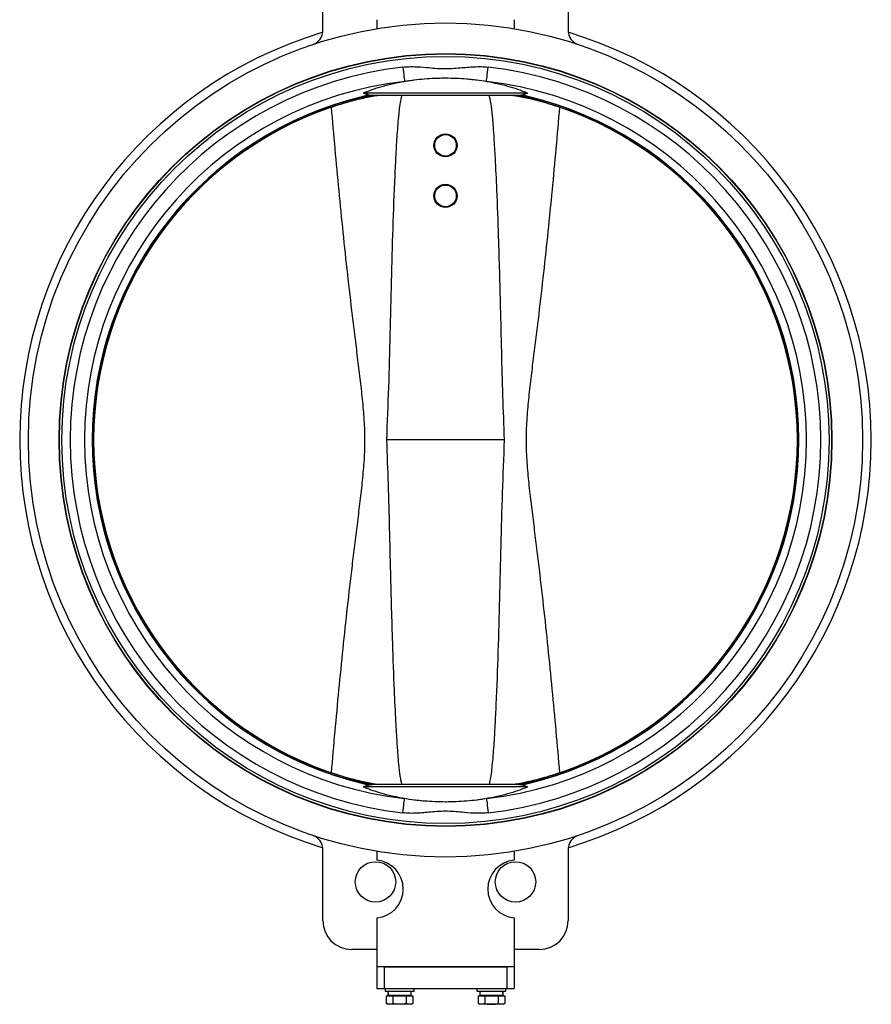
# Model space of a CAD drawing. Header units: millimetres. Extents: x 531 to 3898, y 60 to 2923.
# Tile 8 of 9: x 3308 to 3898, y 833 to 1515. Entities that reach past the tile are written whole.
import ezdxf

# ---------------------------------------------------------------- set-up
doc = ezdxf.new("R2010")
doc.units = ezdxf.units.MM

msp = doc.modelspace()

# ---------------------------------------------------------------- linework, layer by layer
at = {"color": 7, "linetype": 'Continuous', "lineweight": 25}
for p, q in [((3518.47, 1507.17), (3518.47, 1551.66)), ((3688.47, 1551.66), (3688.47, 1507.17)), ((3555.97, 1514.87), (3555.97, 1508.73)), ((3650.97, 1514.87), (3650.97, 1508.73)), ((3580.61, 1490.4), (3580.61, 1490.19)), ((3626.33, 1490.19), (3626.33, 1490.4)), ((3660.39, 1464.01), (3546.55, 1464.01)), ((3552.62, 1462.41), (3551.67, 1462.41)), ((3654.32, 1462.41), (3552.62, 1462.41)), ((3655.27, 1462.41), (3654.32, 1462.41)), ((3644.37, 1223.66), (3562.57, 1223.66)), ((3660.39, 983.31), (3546.55, 983.31)), ((3551.67, 984.91), (3552.62, 984.91)), ((3654.32, 984.91), (3552.62, 984.91)), ((3654.32, 984.91), (3655.27, 984.91)), ((3580.61, 957.14), (3580.61, 956.93)), ((3626.33, 956.93), (3626.33, 957.14)), ((3518.47, 890.66), (3518.47, 940.16)), ((3555.97, 938.6), (3555.97, 932.46)), ((3650.97, 938.6), (3650.97, 932.46)), ((3688.47, 940.16), (3688.47, 890.66)), ((3555.97, 892.62), (3555.97, 858.66)), ((3650.97, 892.62), (3650.97, 858.66)), ((3555.97, 870.66), (3538.47, 870.66)), ((3668.47, 870.66), (3650.97, 870.66)), ((3650.97, 858.66), (3555.97, 858.66)), ((3555.97, 858.66), (3555.97, 843.66)), ((3560.97, 858.66), (3560.97, 843.66)), ((3560.97, 858.66), (3645.97, 858.66)), ((3645.97, 858.66), (3645.97, 843.66)), ((3650.97, 858.66), (3650.97, 843.66)), ((3555.97, 843.66), (3560.97, 843.66)), ((3560.97, 843.66), (3645.97, 843.66)), ((3561.65, 843.66), (3561.65, 841.66)), ((3561.65, 841.66), (3581.65, 841.66)), ((3579.7, 839.06), (3579.7, 841.66)), ((3581.65, 841.66), (3581.65, 843.66)), ((3625.29, 843.66), (3625.29, 841.66)), ((3625.29, 841.66), (3635.29, 841.66)), ((3627.24, 841.66), (3627.24, 839.06)), ((3635.29, 841.66), (3645.29, 841.66)), ((3645.29, 841.66), (3645.29, 843.66)), ((3645.97, 843.66), (3650.97, 843.66)), ((3562.41, 838.46), (3562.41, 833.12)), ((3562.41, 838.46), (3567.03, 838.46)), ((3562.41, 833.12), (3563.65, 832.66)), ((3563.6, 839.06), (3563.74, 839.06)), ((3564.72, 832.66), (3563.65, 832.66)), ((3563.74, 839.06), (3579.7, 839.06)), ((3564.42, 839.06), (3563.82, 838.46)), ((3571.65, 832.66), (3564.72, 832.66)), ((3567.03, 838.46), (3567.03, 833.12)), ((3567.03, 838.46), (3576.27, 838.46)), ((3578.58, 832.66), (3571.65, 832.66)), ((3576.27, 838.46), (3576.27, 833.12)), ((3576.27, 838.46), (3580.89, 838.46)), ((3579.65, 832.66), (3578.58, 832.66)), ((3579.49, 838.46), (3578.89, 839.06)), ((3579.65, 832.66), (3580.89, 833.12)), ((3580.89, 838.46), (3580.89, 833.12)), ((3626.05, 838.46), (3626.05, 833.12)), ((3626.05, 838.46), (3630.67, 838.46)), ((3626.05, 833.12), (3627.29, 832.66)), ((3627.24, 839.06), (3643.34, 839.06)), ((3628.36, 832.66), (3627.29, 832.66)), ((3628.06, 839.06), (3627.46, 838.46)), ((3635.29, 832.66), (3628.36, 832.66)), ((3630.67, 838.46), (3630.67, 833.12)), ((3630.67, 838.46), (3639.91, 838.46)), ((3642.22, 832.66), (3635.29, 832.66)), ((3639.91, 838.46), (3639.91, 833.12)), ((3639.91, 838.46), (3644.53, 838.46)), ((3643.29, 832.66), (3642.22, 832.66)), ((3643.13, 838.46), (3642.53, 839.06)), ((3643.29, 832.66), (3644.53, 833.12)), ((3644.53, 838.46), (3644.53, 833.12))]:
    msp.add_line(p, q, dxfattribs=at)
at = {"color": 7, "linetype": 'Continuous', "lineweight": 25, "flags": 128}
for points in [[(3573.95, 1482), (3574.16, 1480.2), (3574.36, 1478.46), (3574.54, 1476.84), (3574.71, 1475.39), (3574.85, 1474.16), (3574.96, 1473.18), (3575.04, 1472.5), (3575.08, 1472.13)], [(3631.86, 1472.13), (3631.91, 1472.5), (3631.98, 1473.18), (3632.1, 1474.16), (3632.24, 1475.39), (3632.4, 1476.84), (3632.59, 1478.46), (3632.79, 1480.2), (3632.99, 1482)], [(3573.95, 965.33), (3574.16, 967.13), (3574.36, 968.87), (3574.54, 970.49), (3574.71, 971.94), (3574.85, 973.17), (3574.96, 974.15), (3575.04, 974.83), (3575.08, 975.2)], [(3631.86, 975.2), (3631.91, 974.83), (3631.98, 974.15), (3632.1, 973.17), (3632.24, 971.94), (3632.4, 970.49), (3632.59, 968.87), (3632.79, 967.13), (3632.99, 965.33)]]:
    msp.add_lwpolyline(points, dxfattribs=at)
at = {"color": 7, "linetype": 'Continuous', "lineweight": 25}
for centre, radius in [((3603.47, 1223.66), 289), ((3603.47, 1223.66), 267.71), ((3603.47, 1223.66), 267.5), ((3603.47, 1223.66), 265.75), ((3603.47, 1427.81), 8.01), ((3603.47, 1427.81), 7.5), ((3603.47, 1392.81), 8.01), ((3603.47, 1392.81), 7.5), ((3554.98, 917.48), 14), ((3651.97, 917.48), 14)]:
    msp.add_circle(centre, radius, dxfattribs=at)
for centre, radius, start, end in [((3603.47, 1223.66), 295, 106.75724, 253.24276), ((3508.47, 1507.17), 10, 288.52544, 360), ((3698.47, 1507.17), 10, 180, 251.47456), ((3603.47, 1223.66), 295, 286.75724, 73.24276), ((3603.47, 1223.66), 260.02, 96.51893, 263.48107), ((3603.47, 1223.66), 260.02, 276.51893, 83.48107), ((3603.47, 1223.66), 250.08, 96.51893, 263.48107), ((3603.47, 1223.66), 250.08, 276.51893, 83.48107), ((3603.47, 1223.66), 244.8, 103.31607, 256.68393), ((3603.47, 1223.66), 244.8, 102.48303, 103.31607), ((3551.64, 1442.63), 19.78, 89.85481, 103.31518), ((3603.47, 1223.66), 243.82, 281.70271, 78.29729), ((3655.3, 1442.63), 19.78, 76.68482, 90.14519), ((3603.47, 1223.66), 244.8, 76.68393, 77.51697), ((3603.47, 1223.66), 244.8, 283.31607, 76.68393), ((3603.47, 1223.66), 243.8, 108.8996, 251.1004), ((3603.47, 1223.66), 243.8, 288.8996, 71.1004), ((3603.47, 1223.66), 244.8, 256.68393, 257.51697), ((3551.64, 1004.7), 19.78, 256.68482, 270.14519), ((3655.3, 1004.7), 19.78, 269.85481, 283.31518), ((3603.47, 1223.66), 244.8, 282.48303, 283.31607), ((3508.47, 940.16), 10, 0, 71.47456), ((3698.47, 940.16), 10, 108.52544, 180), ((3554.19, 912.54), 20, 275.09704, 84.90296), ((3652.75, 912.54), 20, 95.09704, 264.90296), ((3538.47, 890.66), 20, 180, 270), ((3668.47, 890.66), 20, 270, 0)]:
    msp.add_arc(centre, radius, start, end, dxfattribs=at)
at = {"color": 8, "linetype": 'Continuous', "lineweight": 25}
for radius, start, end in [(244.58, 102.58559, 257.6056), (243.82, 101.70271, 258.29729), (244.58, 282.58559, 77.6056)]:
    msp.add_arc((3603.47, 1223.66), radius, start, end, dxfattribs=at)
at = {"color": 7, "linetype": 'Continuous', "lineweight": 25}
for centre, start_param, end_param in [((3571.65, 841.66), 1.570796, 1.758368), ((3571.65, 839.06), 1.477424, 1.570796), ((3635.29, 839.06), 4.712389, 4.89996), ((3635.29, 841.66), 4.619017, 4.712389)]:
    msp.add_ellipse(centre, major_axis=(0, 13.94), ratio=0.57735, start_param=start_param, end_param=end_param, dxfattribs=at)
for points, knots in [([(3573.95, 1482), (3575.3, 1482.12), (3578.01, 1482.36), (3583.48, 1482.35), (3589.52, 1481.88), (3596.15, 1481.23), (3602.02, 1480.86), (3607.93, 1481.02), (3615.04, 1481.62), (3621.78, 1482.27), (3628.19, 1482.41), (3631.39, 1482.14), (3632.99, 1482)], [0, 0, 0, 0, 0.068804, 0.137637, 0.277006, 0.376148, 0.475233, 0.575286, 0.675409, 0.837071, 0.918562, 1, 1, 1, 1]), ([(3575.08, 1472.13), (3576.17, 1472.32), (3577.28, 1472.49), (3579.54, 1472.83), (3580.7, 1472.99), (3584.16, 1473.43), (3586.5, 1473.68), (3591.25, 1474.08), (3593.65, 1474.23), (3597.31, 1474.39), (3598.53, 1474.43), (3601, 1474.48), (3602.25, 1474.49), (3605.95, 1474.49), (3608.4, 1474.44), (3613.26, 1474.24), (3615.67, 1474.08), (3619.25, 1473.78), (3620.44, 1473.67), (3622.81, 1473.41), (3623.98, 1473.28), (3627.44, 1472.84), (3629.68, 1472.5), (3631.86, 1472.13)], [0, 0, 0, 0, 0.0625, 0.0625, 0.125, 0.125, 0.25, 0.25, 0.375, 0.375, 0.4375, 0.4375, 0.5, 0.5, 0.625, 0.625, 0.75, 0.75, 0.8125, 0.8125, 0.875, 0.875, 1, 1, 1, 1]), ([(3546.55, 1464.01), (3548.18, 1464.74), (3550.01, 1465.48), (3554.05, 1466.95), (3556.27, 1467.68), (3559.9, 1468.74), (3561.17, 1469.09), (3563.76, 1469.77), (3565.09, 1470.1), (3569.19, 1471.04), (3572.06, 1471.62), (3575.08, 1472.13)], [0, 0, 0, 0, 0.25, 0.25, 0.5, 0.5, 0.625, 0.625, 0.75, 0.75, 1, 1, 1, 1]), ([(3631.86, 1472.13), (3633.36, 1471.88), (3634.83, 1471.6), (3636.99, 1471.17), (3637.71, 1471.03), (3639.12, 1470.72), (3639.82, 1470.57), (3643.26, 1469.77), (3645.84, 1469.1), (3650.63, 1467.69), (3652.85, 1466.97), (3655.4, 1466.04), (3655.9, 1465.86), (3656.87, 1465.48), (3657.34, 1465.3), (3658.72, 1464.75), (3659.58, 1464.38), (3660.39, 1464.01)], [0, 0, 0, 0, 0.125, 0.125, 0.1875, 0.1875, 0.25, 0.25, 0.5, 0.5, 0.75, 0.75, 0.8125, 0.8125, 0.875, 0.875, 1, 1, 1, 1]), ([(3524.5, 1454.32), (3526.22, 1454.9), (3529.66, 1456.05), (3534.89, 1457.62), (3540.14, 1459.05), (3545.33, 1460.33), (3550.35, 1461.39), (3554.03, 1462.09), (3555.97, 1462.36), (3556.37, 1462.41)], [0, 0, 0, 0, 0.158441, 0.316874, 0.479784, 0.642686, 0.801222, 0.959753, 1, 1, 1, 1]), ([(3550.56, 1462.68), (3549.74, 1462.87), (3549, 1463.08), (3547.68, 1463.52), (3547.09, 1463.76), (3546.55, 1464.01)], [0, 0, 0, 0, 0.5, 0.5, 1, 1, 1, 1]), ([(3547.15, 1461.9), (3547.14, 1461.89), (3547.12, 1461.89), (3547.12, 1461.89), (3547.12, 1461.89)], [0, 0, 0, 0, 0.427923, 1, 1, 1, 1]), ([(3547.33, 1461.94), (3547.38, 1461.95), (3547.81, 1462.05), (3548.63, 1462.19), (3549.95, 1462.36), (3550.88, 1462.39), (3551.43, 1462.41)], [0, 0, 0, 0, 0.032228, 0.323264, 0.602154, 1, 1, 1, 1]), ([(3550.56, 1462.68), (3550.84, 1462.64), (3551.12, 1462.61), (3551.69, 1462.54), (3551.97, 1462.5), (3552.24, 1462.47)], [0, 0, 0, 0, 0.5, 0.5, 1, 1, 1, 1]), ([(3551.69, 1462.41), (3551.69, 1462.41), (3551.69, 1462.41), (3551.69, 1462.41), (3551.69, 1462.41), (3551.68, 1462.41), (3551.68, 1462.41), (3551.68, 1462.41), (3551.68, 1462.41), (3551.68, 1462.41), (3551.68, 1462.41), (3551.68, 1462.41), (3551.67, 1462.41), (3551.67, 1462.41), (3551.67, 1462.41), (3551.67, 1462.41), (3551.67, 1462.41), (3551.67, 1462.41), (3551.67, 1462.41), (3551.67, 1462.41), (3551.67, 1462.41), (3551.67, 1462.41), (3551.67, 1462.41), (3551.67, 1462.41), (3551.67, 1462.41)], [0.00089912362, 0.00089912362, 0.00089912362, 0.00089912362, 0.00090438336, 0.00090438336, 0.00090438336, 0.00091217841, 0.00091217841, 0.00091217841, 0.00091749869, 0.00091749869, 0.00091749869, 0.00092116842, 0.00092116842, 0.00092116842, 0.00092497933, 0.00092497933, 0.00092497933, 0.00092651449, 0.00092651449, 0.00092651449, 0.0009278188, 0.0009278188, 0.0009278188, 0.00092868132, 0.00092868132, 0.00092868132, 0.00092868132]), ([(3552.24, 1462.47), (3552.21, 1462.45), (3552.16, 1462.44), (3552.07, 1462.43), (3552.03, 1462.43), (3551.89, 1462.42), (3551.79, 1462.42), (3551.69, 1462.41)], [0, 0, 0, 0, 0.25, 0.25, 0.5, 0.5, 1, 1, 1, 1]), ([(3552.24, 1462.47), (3552.32, 1462.46), (3552.39, 1462.45), (3552.5, 1462.43), (3552.53, 1462.43), (3552.58, 1462.42), (3552.59, 1462.42), (3552.62, 1462.42), (3552.62, 1462.41), (3552.62, 1462.41)], [0, 0, 0, 0, 0.5, 0.5, 0.75, 0.75, 0.875, 0.875, 1, 1, 1, 1]), ([(3573.45, 1462.41), (3573.37, 1462.3), (3572.95, 1461.64), (3572.33, 1458.99), (3571.58, 1454.82), (3570.75, 1446.53), (3569.78, 1435.33), (3568.97, 1421.11), (3567.96, 1399.43), (3566.83, 1370.26), (3565.85, 1333.61), (3564.98, 1296.95), (3564.04, 1260.3), (3563.06, 1235.88), (3562.57, 1223.66)], [0, 0, 0, 0, 0.001932, 0.011375, 0.033797, 0.056294, 0.115701, 0.175146, 0.234594, 0.387653, 0.540741, 0.693852, 0.846941, 1, 1, 1, 1]), ([(3644.37, 1223.66), (3643.97, 1233.9), (3643.16, 1254.36), (3642.42, 1285.07), (3641.55, 1321.76), (3640.49, 1359.09), (3639.25, 1393.46), (3638.2, 1416.48), (3637.31, 1431.91), (3636.57, 1442.24), (3635.94, 1449.17), (3635.41, 1453.82), (3634.97, 1456.94), (3634.59, 1459.03), (3634.27, 1460.44), (3633.96, 1461.47), (3633.72, 1462.12), (3633.53, 1462.38), (3633.51, 1462.41)], [0, 0, 0, 0, 0.128239, 0.256504, 0.384772, 0.588095, 0.724272, 0.815537, 0.876745, 0.91784, 0.945472, 0.964094, 0.976687, 0.985246, 0.991107, 0.995167, 0.999419, 1, 1, 1, 1]), ([(3650.58, 1462.41), (3651.59, 1462.26), (3654.08, 1461.87), (3658.29, 1461.05), (3663.12, 1459.97), (3668.79, 1458.54), (3675.26, 1456.7), (3680.04, 1455.12), (3682.44, 1454.32)], [0, 0, 0, 0, 0.101747, 0.251732, 0.40591, 0.560092, 0.778624, 1, 1, 1, 1]), ([(3654.32, 1462.41), (3654.32, 1462.41), (3654.33, 1462.42), (3654.35, 1462.42), (3654.36, 1462.42), (3654.41, 1462.43), (3654.45, 1462.43), (3654.55, 1462.45), (3654.63, 1462.46), (3654.7, 1462.47)], [0, 0, 0, 0, 0.125, 0.125, 0.25, 0.25, 0.5, 0.5, 1, 1, 1, 1]), ([(3654.7, 1462.47), (3654.98, 1462.5), (3655.26, 1462.54), (3655.82, 1462.61), (3656.1, 1462.64), (3656.39, 1462.68)], [0, 0, 0, 0, 0.5, 0.5, 1, 1, 1, 1]), ([(3655.25, 1462.41), (3655.15, 1462.42), (3655.06, 1462.42), (3654.92, 1462.43), (3654.87, 1462.43), (3654.78, 1462.44), (3654.74, 1462.45), (3654.7, 1462.47)], [0, 0, 0, 0, 0.5, 0.5, 0.75, 0.75, 1, 1, 1, 1]), ([(3655.27, 1462.41), (3655.27, 1462.41), (3655.27, 1462.41), (3655.26, 1462.41), (3655.25, 1462.41), (3655.25, 1462.41)], [0, 0, 0, 0, 0.5, 0.5, 1, 1, 1, 1]), ([(3655.53, 1462.41), (3655.92, 1462.4), (3656.68, 1462.38), (3657.74, 1462.27), (3658.62, 1462.14), (3659.24, 1462.02), (3659.58, 1461.95), (3659.71, 1461.92), (3659.72, 1461.91)], [0, 0, 0, 0, 0.271608, 0.542224, 0.756325, 0.905727, 0.989193, 1, 1, 1, 1]), ([(3660.39, 1464.01), (3659.86, 1463.76), (3659.27, 1463.52), (3657.94, 1463.08), (3657.21, 1462.87), (3656.39, 1462.68)], [0, 0, 0, 0, 0.5, 0.5, 1, 1, 1, 1]), ([(3524.5, 993.01), (3526.11, 1012.17), (3527.83, 1031.32), (3531.52, 1069.6), (3533.49, 1088.72), (3536.68, 1117.4), (3537.78, 1126.95), (3539.5, 1141.28), (3540.08, 1146.06), (3541.25, 1155.61), (3541.84, 1160.38), (3543.03, 1169.94), (3543.62, 1174.71), (3544.77, 1184.28), (3545.33, 1189.06), (3546.34, 1198.64), (3546.79, 1203.44), (3547.29, 1210.67), (3547.42, 1213.08), (3547.61, 1217.91), (3547.66, 1220.33), (3547.68, 1225.19), (3547.65, 1227.62), (3547.5, 1232.5), (3547.38, 1234.93), (3546.93, 1242.21), (3546.5, 1247.04), (3545.51, 1256.7), (3544.95, 1261.53), (3543.8, 1271.16), (3543.2, 1275.98), (3542.01, 1285.61), (3541.41, 1290.43), (3540.22, 1300.05), (3539.64, 1304.87), (3537.91, 1319.31), (3536.79, 1328.94), (3533.57, 1357.84), (3531.58, 1377.12), (3527.86, 1415.7), (3526.13, 1435.01), (3524.5, 1454.32)], [0, 0, 0, 0, 0.125, 0.125, 0.25, 0.25, 0.3125, 0.3125, 0.34375, 0.34375, 0.375, 0.375, 0.40625, 0.40625, 0.4375, 0.4375, 0.46875, 0.46875, 0.484375, 0.484375, 0.5, 0.5, 0.515625, 0.515625, 0.53125, 0.53125, 0.5625, 0.5625, 0.59375, 0.59375, 0.625, 0.625, 0.65625, 0.65625, 0.6875, 0.6875, 0.75, 0.75, 0.875, 0.875, 1, 1, 1, 1]), ([(3682.44, 1454.32), (3680.83, 1435.16), (3679.11, 1416.01), (3675.43, 1377.73), (3673.46, 1358.61), (3670.26, 1329.93), (3669.16, 1320.38), (3667.45, 1306.05), (3666.87, 1301.27), (3665.69, 1291.72), (3665.1, 1286.95), (3663.92, 1277.39), (3663.32, 1272.62), (3662.17, 1263.05), (3661.61, 1258.27), (3660.6, 1248.69), (3660.15, 1243.89), (3659.66, 1236.66), (3659.52, 1234.25), (3659.34, 1229.42), (3659.28, 1227), (3659.26, 1222.14), (3659.29, 1219.7), (3659.44, 1214.83), (3659.56, 1212.4), (3660.01, 1205.12), (3660.44, 1200.29), (3661.43, 1190.63), (3661.99, 1185.8), (3663.14, 1176.17), (3663.74, 1171.35), (3664.94, 1161.72), (3665.53, 1156.9), (3666.72, 1147.28), (3667.3, 1142.46), (3669.03, 1128.02), (3670.15, 1118.39), (3673.38, 1089.49), (3675.37, 1070.21), (3679.09, 1031.63), (3680.82, 1012.32), (3682.44, 993.01)], [0, 0, 0, 0, 0.125, 0.125, 0.25, 0.25, 0.3125, 0.3125, 0.34375, 0.34375, 0.375, 0.375, 0.40625, 0.40625, 0.4375, 0.4375, 0.46875, 0.46875, 0.484375, 0.484375, 0.5, 0.5, 0.515625, 0.515625, 0.53125, 0.53125, 0.5625, 0.5625, 0.59375, 0.59375, 0.625, 0.625, 0.65625, 0.65625, 0.6875, 0.6875, 0.75, 0.75, 0.875, 0.875, 1, 1, 1, 1]), ([(3562.57, 1223.66), (3562.98, 1213.43), (3563.78, 1192.97), (3564.52, 1162.26), (3565.39, 1125.57), (3566.45, 1088.24), (3567.69, 1053.87), (3568.75, 1030.84), (3569.63, 1015.42), (3570.38, 1005.09), (3571, 998.16), (3571.53, 993.51), (3571.97, 990.39), (3572.35, 988.3), (3572.67, 986.89), (3572.99, 985.86), (3573.22, 985.21), (3573.41, 984.95), (3573.44, 984.91)], [0, 0, 0, 0, 0.128239, 0.256504, 0.384772, 0.588095, 0.724272, 0.815537, 0.876745, 0.91784, 0.945472, 0.964094, 0.976687, 0.985246, 0.991107, 0.995167, 0.999419, 1, 1, 1, 1]), ([(3633.5, 984.91), (3633.57, 985.03), (3634, 985.69), (3634.61, 988.34), (3635.36, 992.5), (3636.19, 1000.8), (3637.17, 1012), (3637.97, 1026.22), (3638.99, 1047.9), (3640.11, 1077.07), (3641.09, 1113.72), (3641.97, 1150.38), (3642.91, 1187.03), (3643.88, 1211.45), (3644.37, 1223.66)], [0, 0, 0, 0, 0.001932, 0.011375, 0.033797, 0.056294, 0.115701, 0.175146, 0.234594, 0.387653, 0.540741, 0.693852, 0.846941, 1, 1, 1, 1]), ([(3556.37, 984.91), (3555.36, 985.07), (3552.86, 985.46), (3548.66, 986.28), (3543.82, 987.36), (3538.16, 988.79), (3531.69, 990.63), (3526.91, 992.21), (3524.5, 993.01)], [0, 0, 0, 0, 0.101747, 0.251732, 0.40591, 0.560092, 0.778624, 1, 1, 1, 1]), ([(3682.44, 993.01), (3680.72, 992.43), (3677.28, 991.28), (3672.05, 989.71), (3666.8, 988.27), (3661.61, 987), (3656.59, 985.94), (3652.91, 985.24), (3650.97, 984.97), (3650.58, 984.91)], [0, 0, 0, 0, 0.158441, 0.316874, 0.479784, 0.642686, 0.801222, 0.959753, 1, 1, 1, 1]), ([(3546.55, 983.31), (3547.09, 983.57), (3547.68, 983.81), (3549, 984.25), (3549.74, 984.46), (3550.56, 984.65)], [0, 0, 0, 0, 0.5, 0.5, 1, 1, 1, 1]), ([(3575.08, 975.2), (3573.58, 975.45), (3572.11, 975.73), (3569.95, 976.16), (3569.24, 976.3), (3567.82, 976.61), (3567.13, 976.76), (3563.68, 977.56), (3561.11, 978.23), (3556.32, 979.64), (3554.1, 980.36), (3551.54, 981.29), (3551.05, 981.47), (3550.07, 981.85), (3549.6, 982.03), (3548.23, 982.58), (3547.36, 982.95), (3546.55, 983.31)], [0, 0, 0, 0, 0.125, 0.125, 0.1875, 0.1875, 0.25, 0.25, 0.5, 0.5, 0.75, 0.75, 0.8125, 0.8125, 0.875, 0.875, 1, 1, 1, 1]), ([(3551.41, 984.92), (3551.03, 984.93), (3550.26, 984.95), (3549.2, 985.06), (3548.32, 985.19), (3547.7, 985.31), (3547.36, 985.38), (3547.24, 985.41), (3547.22, 985.42)], [0, 0, 0, 0, 0.271608, 0.542224, 0.756325, 0.905727, 0.989193, 1, 1, 1, 1]), ([(3552.24, 984.86), (3551.97, 984.83), (3551.69, 984.79), (3551.12, 984.72), (3550.84, 984.69), (3550.56, 984.65)], [0, 0, 0, 0, 0.5, 0.5, 1, 1, 1, 1]), ([(3551.67, 984.91), (3551.67, 984.91), (3551.68, 984.91), (3551.69, 984.91), (3551.69, 984.91), (3551.69, 984.91)], [0, 0, 0, 0, 0.5, 0.5, 1, 1, 1, 1]), ([(3551.69, 984.91), (3551.79, 984.91), (3551.89, 984.91), (3552.03, 984.9), (3552.07, 984.9), (3552.16, 984.89), (3552.21, 984.88), (3552.24, 984.86)], [0, 0, 0, 0, 0.5, 0.5, 0.75, 0.75, 1, 1, 1, 1]), ([(3552.62, 984.91), (3552.62, 984.91), (3552.62, 984.91), (3552.59, 984.91), (3552.58, 984.91), (3552.53, 984.9), (3552.5, 984.9), (3552.39, 984.88), (3552.32, 984.87), (3552.24, 984.86)], [0, 0, 0, 0, 0.125, 0.125, 0.25, 0.25, 0.5, 0.5, 1, 1, 1, 1]), ([(3660.39, 983.31), (3658.76, 982.59), (3656.94, 981.85), (3652.89, 980.38), (3650.67, 979.65), (3647.04, 978.59), (3645.78, 978.23), (3643.18, 977.56), (3641.85, 977.23), (3637.75, 976.29), (3634.88, 975.71), (3631.86, 975.2)], [0, 0, 0, 0, 0.25, 0.25, 0.5, 0.5, 0.625, 0.625, 0.75, 0.75, 1, 1, 1, 1]), ([(3654.7, 984.86), (3654.63, 984.87), (3654.55, 984.88), (3654.44, 984.9), (3654.41, 984.9), (3654.36, 984.91), (3654.35, 984.91), (3654.33, 984.91), (3654.32, 984.91), (3654.32, 984.91)], [0, 0, 0, 0, 0.5, 0.5, 0.75, 0.75, 0.875, 0.875, 1, 1, 1, 1]), ([(3654.7, 984.86), (3654.74, 984.88), (3654.78, 984.89), (3654.87, 984.9), (3654.92, 984.9), (3655.06, 984.91), (3655.15, 984.91), (3655.25, 984.91)], [0, 0, 0, 0, 0.25, 0.25, 0.5, 0.5, 1, 1, 1, 1]), ([(3656.39, 984.65), (3656.1, 984.69), (3655.82, 984.72), (3655.26, 984.79), (3654.98, 984.83), (3654.7, 984.86)], [0, 0, 0, 0, 0.5, 0.5, 1, 1, 1, 1]), ([(3655.25, 984.91), (3655.25, 984.91), (3655.25, 984.91), (3655.25, 984.91), (3655.26, 984.91), (3655.26, 984.91), (3655.26, 984.91), (3655.26, 984.91), (3655.26, 984.91), (3655.27, 984.91), (3655.27, 984.91), (3655.27, 984.91), (3655.27, 984.91), (3655.27, 984.91), (3655.27, 984.91), (3655.27, 984.91), (3655.27, 984.91), (3655.27, 984.91), (3655.27, 984.91), (3655.27, 984.91), (3655.27, 984.91), (3655.27, 984.91), (3655.27, 984.91), (3655.27, 984.91), (3655.27, 984.91)], [0.00089912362, 0.00089912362, 0.00089912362, 0.00089912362, 0.00090438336, 0.00090438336, 0.00090438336, 0.00091217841, 0.00091217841, 0.00091217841, 0.00091749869, 0.00091749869, 0.00091749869, 0.00092116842, 0.00092116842, 0.00092116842, 0.00092497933, 0.00092497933, 0.00092497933, 0.00092651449, 0.00092651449, 0.00092651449, 0.0009278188, 0.0009278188, 0.0009278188, 0.00092868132, 0.00092868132, 0.00092868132, 0.00092868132]), ([(3659.61, 985.39), (3659.56, 985.38), (3659.13, 985.28), (3658.32, 985.14), (3657, 984.96), (3656.06, 984.94), (3655.52, 984.92)], [0, 0, 0, 0, 0.032228, 0.323264, 0.602154, 1, 1, 1, 1]), ([(3656.39, 984.65), (3657.21, 984.46), (3657.94, 984.25), (3659.27, 983.81), (3659.86, 983.57), (3660.39, 983.31)], [0, 0, 0, 0, 0.5, 0.5, 1, 1, 1, 1]), ([(3659.8, 985.43), (3659.81, 985.43), (3659.83, 985.44), (3659.82, 985.44), (3659.82, 985.44)], [0, 0, 0, 0, 0.427923, 1, 1, 1, 1]), ([(3631.86, 975.2), (3630.77, 975.01), (3629.66, 974.83), (3627.4, 974.5), (3626.25, 974.34), (3622.78, 973.9), (3620.44, 973.65), (3615.69, 973.25), (3613.29, 973.1), (3609.63, 972.94), (3608.41, 972.9), (3605.94, 972.85), (3604.7, 972.83), (3600.99, 972.84), (3598.55, 972.89), (3593.69, 973.09), (3591.28, 973.25), (3587.69, 973.55), (3586.5, 973.66), (3584.13, 973.91), (3582.96, 974.05), (3579.5, 974.49), (3577.26, 974.83), (3575.08, 975.2)], [0, 0, 0, 0, 0.0625, 0.0625, 0.125, 0.125, 0.25, 0.25, 0.375, 0.375, 0.4375, 0.4375, 0.5, 0.5, 0.625, 0.625, 0.75, 0.75, 0.8125, 0.8125, 0.875, 0.875, 1, 1, 1, 1]), ([(3632.99, 965.33), (3631.64, 965.21), (3628.93, 964.97), (3623.47, 964.98), (3617.42, 965.45), (3610.8, 966.1), (3604.92, 966.47), (3599.01, 966.31), (3591.9, 965.71), (3585.16, 965.05), (3578.76, 964.92), (3575.55, 965.19), (3573.95, 965.33)], [0, 0, 0, 0, 0.068804, 0.137637, 0.277006, 0.376148, 0.475233, 0.575286, 0.675409, 0.837071, 0.918562, 1, 1, 1, 1]), ([(3564.72, 832.66), (3564.34, 832.66), (3563.95, 832.71), (3563.18, 832.86), (3562.8, 832.98), (3562.41, 833.12)], [0, 0, 0, 0, 0.5, 0.5, 1, 1, 1, 1]), ([(3567.03, 833.12), (3566.65, 832.98), (3566.26, 832.86), (3565.49, 832.71), (3565.11, 832.66), (3564.72, 832.66)], [0, 0, 0, 0, 0.5, 0.5, 1, 1, 1, 1]), ([(3571.65, 832.66), (3570.88, 832.66), (3570.11, 832.71), (3568.57, 832.86), (3567.8, 832.98), (3567.03, 833.12)], [0, 0, 0, 0, 0.5, 0.5, 1, 1, 1, 1]), ([(3576.27, 833.12), (3575.51, 832.98), (3574.73, 832.86), (3573.19, 832.71), (3572.42, 832.66), (3571.65, 832.66)], [0, 0, 0, 0, 0.5, 0.5, 1, 1, 1, 1]), ([(3578.58, 832.66), (3578.19, 832.66), (3577.81, 832.71), (3577.04, 832.86), (3576.66, 832.98), (3576.27, 833.12)], [0, 0, 0, 0, 0.5, 0.5, 1, 1, 1, 1]), ([(3580.89, 833.12), (3580.5, 832.98), (3580.12, 832.86), (3579.35, 832.71), (3578.96, 832.66), (3578.58, 832.66)], [0, 0, 0, 0, 0.5, 0.5, 1, 1, 1, 1]), ([(3628.36, 832.66), (3627.98, 832.66), (3627.59, 832.71), (3626.82, 832.86), (3626.44, 832.98), (3626.05, 833.12)], [0, 0, 0, 0, 0.5, 0.5, 1, 1, 1, 1]), ([(3630.67, 833.12), (3630.29, 832.98), (3629.9, 832.86), (3629.13, 832.71), (3628.75, 832.66), (3628.36, 832.66)], [0, 0, 0, 0, 0.5, 0.5, 1, 1, 1, 1]), ([(3630.67, 833.12), (3631.44, 832.98), (3632.21, 832.86), (3633.75, 832.71), (3634.52, 832.66), (3635.29, 832.66)], [0, 0, 0, 0, 0.5, 0.5, 1, 1, 1, 1]), ([(3635.29, 832.66), (3636.06, 832.66), (3636.83, 832.71), (3638.37, 832.86), (3639.14, 832.98), (3639.91, 833.12)], [0, 0, 0, 0, 0.5, 0.5, 1, 1, 1, 1]), ([(3642.22, 832.66), (3641.83, 832.66), (3641.45, 832.71), (3640.68, 832.86), (3640.29, 832.98), (3639.91, 833.12)], [0, 0, 0, 0, 0.5, 0.5, 1, 1, 1, 1]), ([(3644.53, 833.12), (3644.14, 832.98), (3643.76, 832.86), (3642.99, 832.71), (3642.6, 832.66), (3642.22, 832.66)], [0, 0, 0, 0, 0.5, 0.5, 1, 1, 1, 1])]:
    msp.add_open_spline(points, degree=3, knots=knots, dxfattribs=at)

doc.saveas('drawing.dxf')
